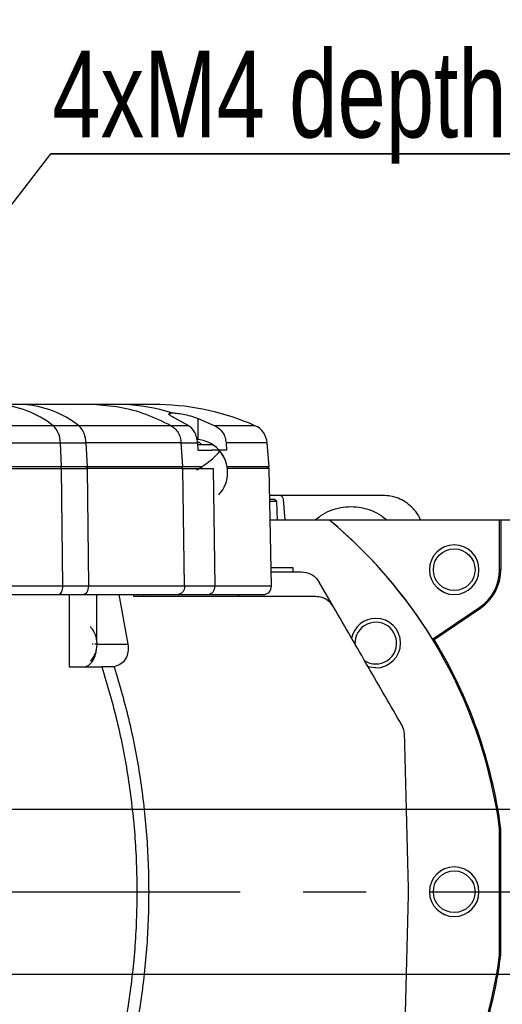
# Model space of a CAD drawing. Extents: x 0 to 841, y 0 to 594.
# Tile 74 of 142: x 338 to 358, y 519 to 559. Entities that reach past the tile are written whole.
import ezdxf

# ---------------------------------------------------------------- set-up
doc = ezdxf.new("R2010")
doc.units = 0
doc.linetypes.add('CENTERX2', pattern=[20.32, 12.7, -2.54, 2.54, -2.54])
doc.layers.get('0').update_dxf_attribs({"linetype": 'CONTINUOUS'})
doc.styles.add('SLDTEXTSTYLE0', font='TXT', dxfattribs={"width": 0.75})
doc.styles.add('SLDTEXTSTYLE3', font='TXT', dxfattribs={"width": 0.6875})
doc.dimstyles.new('SLDDIMSTYLE0', dxfattribs={"dimtxt": 3.5, "dimasz": 3.556, "dimexe": 0, "dimexo": 0.0625, "dimgap": 0.875, "dimtad": 1, "dimlfac": 6, "dimrnd": 1e-09, "dimzin": 12, "dimtxsty": 'SLDTEXTSTYLE0', "dimsah": 1, "dimcen": 0.09, "dimazin": 3, "dimtfac": 1, "dimtmove": 0, "dimatfit": 3, "dimtolj": 1, "dimtzin": 12})
doc.dimstyles.new('SLDDIMSTYLE17', dxfattribs={"dimtxt": 3.5, "dimasz": 3.556, "dimexe": 0, "dimexo": 0.0625, "dimgap": 0.875, "dimtad": 1, "dimlfac": 2.5, "dimrnd": 1e-09, "dimzin": 12, "dimtxsty": 'SLDTEXTSTYLE0', "dimblk1": 'NONE', "dimblk2": 'NONE', "dimsah": 1, "dimcen": 0, "dimazin": 3, "dimtol": 1, "dimtp": 0.012, "dimtfac": 1, "dimtdec": 3, "dimtmove": 0, "dimatfit": 3, "dimtolj": 1})
doc.dimstyles.new('SLDDIMSTYLE18', dxfattribs={"dimtxt": 3.5, "dimasz": 3.556, "dimexe": 0, "dimexo": 0.0625, "dimgap": 0.875, "dimtad": 1, "dimlfac": 2.5, "dimrnd": 1e-09, "dimzin": 12, "dimtxsty": 'SLDTEXTSTYLE0', "dimblk1": 'NONE', "dimblk2": 'NONE', "dimsah": 1, "dimcen": 0, "dimazin": 3, "dimtol": 1, "dimtp": 0.01, "dimtfac": 1, "dimtmove": 0, "dimatfit": 3, "dimtolj": 1})
doc.dimstyles.new('SLDDIMSTYLE8', dxfattribs={"dimtxt": 0, "dimasz": 3.556, "dimexe": 0, "dimexo": 0.0625, "dimgap": 0, "dimtad": 0, "dimtih": 1, "dimtoh": 1, "dimdec": 0, "dimrnd": 1e-09, "dimzin": 0, "dimtxsty": 'STANDARD', "dimsah": 1, "dimcen": 0.09, "dimazin": 3, "dimtfac": 3.556, "dimtdec": 0, "dimtofl": 0, "dimtmove": 0, "dimatfit": 3, "dimtolj": 1, "dimtzin": 0})

# ---------------------------------------------------------------- blocks, each defined once
blk = doc.blocks.new('_D_37')
at = {"color": 7, "linetype": 'CONTINUOUS'}
for p, q in [((394.388, 527.252), (394.388, 536.719)), ((320.913, 527.252), (395.388, 527.252)), ((394.388, 527.252), (394.388, 523.919)), ((394.388, 523.919), (394.388, 517.569))]:
    blk.add_line(p, q, dxfattribs=at)
for points in [[(394.388, 527.252), (394.769, 530.808), (394.007, 530.808)], [(394.388, 523.919), (394.007, 520.363), (394.769, 520.363)]]:
    blk.add_solid(points, dxfattribs=at)
at = {"color": 7, "linetype": 'CONTINUOUS', "insert": (389.876, 531.546, 0.017), "char_height": 3.5, "attachment_point": 1, "rotation": 90, "style": 'SLDTEXTSTYLE0'}
blk.add_mtext('20', dxfattribs=at)
blk = doc.blocks.new('_D_46')
at = {"color": 7, "linetype": 'CONTINUOUS'}
for p, q in [((400.686, 527.252), (400.686, 536.719)), ((320.913, 527.252), (401.686, 527.252)), ((400.686, 527.252), (400.686, 520.586)), ((320.913, 520.586), (401.686, 520.586)), ((400.686, 520.586), (400.686, 514.236))]:
    blk.add_line(p, q, dxfattribs=at)
for points in [[(400.686, 527.252), (401.067, 530.808), (400.305, 530.808)], [(400.686, 520.586), (400.305, 517.03), (401.067, 517.03)]]:
    blk.add_solid(points, dxfattribs=at)
at = {"color": 7, "linetype": 'CONTINUOUS', "insert": (396.174, 531.546, -101.859), "char_height": 3.5, "attachment_point": 1, "rotation": 90, "style": 'SLDTEXTSTYLE0'}
blk.add_mtext('40', dxfattribs=at)
blk = doc.blocks.new('SW_NOTE_4')
at = {"color": 0, "linetype": 'CONTINUOUS'}
for p, q in [((0, 0), (30.76, 0)), ((30.76, 0), (0, 0)), ((0, 0), (30.76, 0)), ((30.76, 0), (0, 0)), ((0, 0), (30.76, 0)), ((30.76, 0), (0, 0))]:
    blk.add_line(p, q, dxfattribs=at)
at = {"color": 0, "linetype": 'CONTINUOUS', "insert": (0.064, 4.166), "char_height": 3.5, "attachment_point": 1, "style": 'SLDTEXTSTYLE0'}
blk.add_mtext('4xM4 depth 8', dxfattribs=at)
blk = doc.blocks.new('_D_71')
at = {"color": 7, "linetype": 'CONTINUOUS'}
for centre, start, end in [((561.062, 536.749), 153.4349, 206.5651), ((557.426, 536.749), 333.4349, 26.5651)]:
    blk.add_arc(centre, 10.12, start, end, dxfattribs=at)
at = {"color": 7, "linetype": 'CONTINUOUS', "char_height": 3.5, "attachment_point": 1}
for s, insert, style in [('0.012', (554.839, 541.26, -108.66), 'SLDTEXTSTYLE0'), ('+', (552.01, 541.26, -108.66), 'SLDTEXTSTYLE0'), ('depth 4', (568.858, 536.788, -108.66), 'SLDTEXTSTYLE0'), ('%%c', (534.716, 536.735, -108.66), 'SLDTEXTSTYLE0'), ('4 H7', (539.995, 536.788, -108.66), 'SLDTEXTSTYLE3'), ('0', (554.839, 536.735, -108.66), 'SLDTEXTSTYLE0')]:
    blk.add_mtext(s, dxfattribs=dict(at, insert=insert, style=style))
blk = doc.blocks.new('_NONE')
blk = doc.blocks.new('_D_72')
at = {"color": 7, "linetype": 'CONTINUOUS'}
for centre, start, end in [((561.427, 563.816), 153.4349, 206.5651), ((555.205, 563.816), 333.4349, 26.5651)]:
    blk.add_arc(centre, 10.12, start, end, dxfattribs=at)
at = {"color": 7, "linetype": 'CONTINUOUS', "char_height": 3.5, "attachment_point": 1}
for s, insert, style in [('0.01', (555.205, 568.328, -108.66), 'SLDTEXTSTYLE0'), ('+', (552.375, 568.328, -108.66), 'SLDTEXTSTYLE0'), ('depth 5', (566.637, 563.855, -108.66), 'SLDTEXTSTYLE0'), ('2x', (530.254, 563.855, -108.66), 'SLDTEXTSTYLE0'), ('%%c', (535.081, 563.802, -108.66), 'SLDTEXTSTYLE0'), ('3 H7', (540.36, 563.855, -108.66), 'SLDTEXTSTYLE3'), ('0', (555.205, 563.802, -108.66), 'SLDTEXTSTYLE0')]:
    blk.add_mtext(s, dxfattribs=dict(at, insert=insert, style=style))

msp = doc.modelspace()

# ---------------------------------------------------------------- linework, layer by layer
at = {"color": 7, "linetype": 'CONTINUOUS'}
for p, q in [((338.3942, 543.5857), (337.3642, 543.5857)), ((342.4595, 543.5857), (341.2376, 543.5857)), ((345.0891, 542.7344), (344.5318, 543.0394)), ((345.4732, 543.0272), (346.1477, 542.7344)), ((339.618, 542.7344), (334.8204, 542.7344)), ((340.648, 542.7344), (339.618, 542.7344)), ((344.3787, 542.7344), (340.648, 542.7344)), ((345.0891, 542.7344), (344.3787, 542.7344)), ((335.281, 542.0448), (339.908, 542.0448)), ((339.9573, 541.0857), (339.908, 542.0448)), ((339.908, 542.0448), (340.938, 542.0448)), ((340.938, 542.0448), (340.9873, 541.0857)), ((344.7828, 542.0448), (340.938, 542.0448)), ((344.8515, 541.0857), (344.7828, 542.0448)), ((344.7828, 542.0448), (345.4433, 542.0448)), ((345.4433, 542.0448), (345.4616, 541.7523)), ((346.5965, 542.0448), (346.6198, 541.7523)), ((348.3406, 541.0854), (348.2566, 542.0448)), ((345.4616, 541.7523), (346.0256, 541.7523)), ((346.6198, 541.7523), (346.0256, 541.7523)), ((335.5397, 541.0023), (339.9582, 541.0023)), ((339.9582, 541.0023), (339.9092, 541.0857)), ((339.9573, 541.0857), (340.9873, 541.0857)), ((340.0068, 536.2581), (339.9582, 541.0023)), ((339.9582, 541.0023), (340.9882, 541.0023)), ((340.9392, 541.0857), (340.9882, 541.0023)), ((340.9882, 541.0023), (341.0369, 536.2581)), ((344.8527, 541.0023), (340.9882, 541.0023)), ((344.8527, 541.0023), (344.7844, 541.0857)), ((344.8515, 541.0857), (345.6286, 541.0857)), ((344.9205, 536.2581), (344.8527, 541.0023)), ((344.8527, 541.0023), (346.0746, 541.0023)), ((346.0746, 541.0023), (346.1424, 536.2581)), ((348.342, 541.0023), (346.6512, 541.0023)), ((348.342, 541.0023), (348.2584, 541.086)), ((348.4248, 536.2581), (348.342, 541.0023)), ((348.7421, 539.919), (348.3609, 539.919)), ((352.9285, 539.919), (348.7421, 539.919)), ((348.5544, 539.7523), (348.3638, 539.7523)), ((348.6406, 539.669), (348.3653, 539.669)), ((348.6406, 539.669), (348.5544, 539.7523)), ((348.6668, 538.919), (348.6406, 539.669)), ((348.9824, 538.919), (348.9082, 539.7669)), ((350.7643, 538.919), (348.3784, 538.919)), ((350.7712, 538.919), (350.7643, 538.919)), ((357.6377, 538.919), (350.7712, 538.919)), ((357.6377, 536.919), (357.6377, 538.919)), ((357.6827, 538.919), (357.6377, 538.919)), ((357.6827, 538.919), (357.6827, 536.919)), ((374.9711, 538.919), (357.6827, 538.919)), ((349.3044, 537.0023), (348.4118, 537.0023)), ((348.4147, 536.8357), (349.6349, 536.8357)), ((349.3044, 536.8357), (349.3044, 537.0023)), ((357.6827, 536.919), (357.6377, 536.919)), ((341.0369, 536.2581), (340.0068, 536.2581)), ((344.9205, 536.2581), (341.0369, 536.2581)), ((346.1424, 536.2581), (344.9205, 536.2581)), ((350.934, 535.419), (350.3566, 536.419)), ((339.8109, 535.919), (340.841, 535.919)), ((340.262, 535.919), (340.262, 533.0023)), ((341.3812, 534.0178), (341.3812, 535.919)), ((342.2631, 535.919), (342.633, 533.919)), ((342.8721, 535.8357), (342.8553, 535.919)), ((343.2711, 535.8357), (343.2711, 535.919)), ((344.6475, 535.919), (345.8694, 535.919)), ((347.1291, 535.8357), (347.1291, 535.919)), ((354.934, 534.111), (356.8348, 535.4026)), ((354.9947, 534.0979), (356.8601, 535.3654)), ((356.8348, 535.4026), (356.8601, 535.3654)), ((341.2368, 533.919), (341.1852, 533.919)), ((341.3812, 533.919), (342.633, 533.919)), ((354.9947, 534.0979), (354.934, 534.111)), ((340.262, 533.0023), (341.584, 533.0023)), ((342.082, 533.0061), (342.0575, 533.0023)), ((357.6377, 526.4631), (357.687, 526.4663)), ((357.6377, 521.3749), (357.6377, 526.4631)), ((357.687, 521.3717), (357.687, 526.4663)), ((357.687, 521.3717), (357.6377, 521.3749))]:
    msp.add_line(p, q, dxfattribs=at)
at = {"color": 8, "linetype": 'CONTINUOUS'}
for p, q in [((345.4732, 542.1758), (345.4732, 543.0272)), ((347.7633, 542.7344), (346.1477, 542.7344)), ((348.2566, 542.0448), (346.5965, 542.0448)), ((340.0068, 536.2581), (335.6824, 536.2581)), ((348.4248, 536.2581), (346.1424, 536.2581))]:
    msp.add_line(p, q, dxfattribs=at)
at = {"color": 7, "linetype": 'CENTERX2'}
msp.add_line((192.2305, 523.919), (397.7378, 523.919), dxfattribs=at)
at = {"color": 7, "linetype": 'CONTINUOUS'}
for points in [[(339.8109, 535.919), (339.8496, 535.9255), (339.8867, 535.9449), (339.9209, 535.9764), (339.9507, 536.0187), (339.975, 536.0702), (339.9929, 536.1288), (340.0037, 536.1923), (340.0068, 536.2581)], [(341.0369, 536.2581), (341.0337, 536.1923), (341.0229, 536.1288), (341.005, 536.0702), (340.9807, 536.0187), (340.9509, 535.9764), (340.9167, 535.9449), (340.8796, 535.9255), (340.841, 535.919)], [(352.6396, 532.9566), (352.3807, 532.9907), (352.3152, 533.0107)]]:
    msp.add_lwpolyline(points, dxfattribs=at)
for centre in [(355.8044, 536.919), (355.8044, 523.919)]:
    msp.add_circle(centre, 0.8422, dxfattribs=at)
for centre, radius, start, end in [((337.1486, 539.6056), 3.9859, 51.71799, 86.90046), ((338.1787, 539.6056), 3.9859, 51.71799, 86.90046), ((342.2799, 536.7673), 6.8208, 71.86581, 88.49115), ((343.7211, 533.5878), 10, 66.15737, 88.80987), ((338.9762, 542.0588), 0.9319, 359.14313, 46.46866), ((340.0062, 542.0588), 0.9319, 359.14308, 46.46871), ((347.4265, 541.9722), 0.8333, 5, 66.15737), ((345.3265, 540.8506), 1.3333, 43.1775, 85.74461), ((345.3265, 540.8506), 1.3333, 41.87606, 57.05368), ((345.3265, 540.8506), 1.3333, 317.42157, 41.87606), ((345.3265, 540.8506), 1.3333, 317.44318, 41.24919), ((348.7421, 539.7523), 0.1667, 5, 90), ((338.3044, 523.919), 19.5, 7.49643, 50.28486), ((338.3044, 523.919), 19.5044, 31.5034, 50.26943), ((355.8044, 536.919), 1, 90, 270), ((355.8044, 536.919), 1, 270, 90), ((355.8044, 536.919), 1.8333, 304.197, 0), ((355.8044, 536.919), 1.8783, 304.197, 0), ((344.5285, 536.2524), 0.392, 359.98452, 0.83485), ((345.8352, 536.226), 0.3089, 276.36584, 5.96766), ((348.0915, 536.2523), 0.3333, 270, 1), ((352.6396, 533.9566), 1, 90, 168.23281), ((352.6396, 533.9566), 0.8422, 270, 183.10757), ((352.6396, 533.9566), 1, 270, 90), ((338.3044, 523.919), 19.5493, 7.48696, 31.3777), ((352.6396, 533.9566), 0.8422, 236.22424, 270), ((355.8044, 523.919), 1, 90, 270), ((355.8044, 523.919), 1, 270, 90), ((338.3044, 523.919), 19.5, 309.71514, 352.50357), ((338.3044, 523.919), 19.5493, 328.6223, 352.51304)]:
    msp.add_arc(centre, radius, start, end, dxfattribs=at)
for points, knots in [([(341.2376, 543.5857), (340.9658, 543.5857), (340.4219, 543.5857), (339.4664, 543.5857), (338.7515, 543.5857), (338.3942, 543.5857)], [0, 0, 0, 0, 0.3332527, 0.6667373, 1, 1, 1, 1]), ([(344.3787, 542.7344), (344.044, 542.896), (343.3746, 543.2192), (342.3154, 543.5063), (341.5969, 543.5592), (341.2376, 543.5857)], [0, 0, 0, 0, 0.3333332, 0.6666664, 1, 1, 1, 1]), ([(343.9288, 543.5857), (343.9107, 543.5857), (343.8745, 543.5857), (343.5789, 543.5857), (343.1268, 543.5857), (342.682, 543.5857), (342.4595, 543.5857)], [0, 0, 0, 0, 0.2499996, 0.5, 0.7500003, 1, 1, 1, 1]), ([(344.2877, 543.2085), (344.2927, 543.2192), (344.3027, 543.2406), (344.3695, 543.2464), (344.4028, 543.2492)], [0, 0, 0, 0, 0.501446, 1, 1, 1, 1]), ([(344.5318, 543.0394), (344.4612, 543.0752), (344.323, 543.1454), (344.2993, 543.1877), (344.2877, 543.2085)], [0, 0, 0, 0, 0.5102133, 1, 1, 1, 1]), ([(344.4028, 543.2492), (344.4628, 543.2483), (344.5838, 543.2465), (344.8597, 543.2036), (345.1739, 543.1318), (345.3704, 543.0631), (345.4732, 543.0272)], [0, 0, 0, 0, 0.2391008, 0.4822226, 0.7290544, 1, 1, 1, 1]), ([(344.3787, 542.7344), (344.4323, 542.6992), (344.5397, 542.6288), (344.6637, 542.4621), (344.7529, 542.265), (344.7728, 542.1182), (344.7828, 542.0448)], [0, 0, 0, 0, 0.2499999, 0.4999994, 0.7500002, 1, 1, 1, 1]), ([(345.4433, 542.0448), (345.4347, 542.1172), (345.4172, 542.2647), (345.3404, 542.4587), (345.232, 542.6266), (345.1385, 542.6972), (345.0891, 542.7344)], [0, 0, 0, 0, 0.2453569, 0.4996154, 0.7356881, 1, 1, 1, 1]), ([(346.1477, 542.7344), (346.2095, 542.6977), (346.3288, 542.6268), (346.4662, 542.4589), (346.5637, 542.2639), (346.5857, 542.1174), (346.5965, 542.0448)], [0, 0, 0, 0, 0.2596621, 0.5013955, 0.7532767, 1, 1, 1, 1]), ([(345.618, 541.9694), (345.5826, 542.0012), (345.5292, 542.0492), (345.4611, 542.07), (345.4381, 542.077)], [0, 0, 0, 0, 0.66172927, 1, 1, 1, 1]), ([(345.4732, 541.9694), (345.4759, 541.9694), (345.5967, 541.9694), (345.7936, 541.9694), (346.0108, 541.9694), (346.0381, 541.9694), (346.0518, 541.9694)], [0, 0, 0, 0, 0.00757975, 0.33838547, 0.66919135, 1, 1, 1, 1]), ([(335.4604, 541.0857), (335.5924, 541.0857), (335.8886, 541.0857), (336.4815, 541.0857), (337.2069, 541.0857), (338.0344, 541.0857), (338.9454, 541.0857), (339.62, 541.0857), (339.9573, 541.0857)], [0, 0, 0, 0, 0.1384263, 0.3107415, 0.483056, 0.6553707, 0.8276852, 1, 1, 1, 1]), ([(340.9873, 541.0857), (341.473, 541.0857), (342.4443, 541.0857), (343.7429, 541.0857), (344.482, 541.0857), (344.8515, 541.0857)], [0, 0, 0, 0, 0.3333333, 0.666667, 1, 1, 1, 1]), ([(346.6136, 541.0857), (346.66, 541.0857), (346.935, 541.0857), (347.3291, 541.0857), (347.783, 541.0857), (348.1008, 541.0857), (348.3031, 541.0857), (348.3281, 541.0857), (348.3405, 541.0857)], [0, 0, 0, 0, 0.0389686, 0.2311745, 0.4233812, 0.6155872, 0.8077942, 1, 1, 1, 1]), ([(354.452, 538.919), (354.4465, 538.9345), (354.4181, 539.0149), (354.3386, 539.145), (354.2247, 539.3067), (354.0613, 539.4841), (353.8385, 539.662), (353.5469, 539.8105), (353.2404, 539.9021), (353.0315, 539.9134), (352.9285, 539.919)], [0, 0, 0, 0, 0.02561296, 0.13250276, 0.23519475, 0.33350345, 0.50672854, 0.67555293, 0.83993604, 1, 1, 1, 1]), ([(350.1922, 538.919), (350.2665, 538.9839), (350.4517, 539.1457), (350.8038, 539.3184), (351.2161, 539.4462), (351.4985, 539.4615), (351.6377, 539.469)], [0, 0, 0, 0, 0.1866842, 0.4653069, 0.7363405, 1, 1, 1, 1]), ([(351.6377, 539.469), (351.777, 539.4615), (352.0594, 539.4462), (352.4716, 539.3184), (352.8238, 539.1457), (353.0089, 538.9839), (353.0832, 538.919)], [0, 0, 0, 0, 0.2636617, 0.5346953, 0.8133171, 1, 1, 1, 1]), ([(349.6349, 536.8357), (349.7657, 536.8184), (349.9598, 536.7928), (350.2049, 536.6297), (350.3056, 536.4899), (350.3566, 536.419)], [0, 0, 0, 0, 0.5045765, 0.7489955, 1, 1, 1, 1]), ([(344.9206, 536.2523), (344.9165, 536.2086), (344.9082, 536.1213), (344.8451, 536.0111), (344.7549, 535.934), (344.6833, 535.924), (344.6475, 535.919)], [0, 0, 0, 0, 0.2500003, 0.5000012, 0.7500014, 1, 1, 1, 1]), ([(335.6735, 535.919), (335.8704, 535.919), (336.2715, 535.919), (337.0111, 535.919), (337.8514, 535.919), (338.7802, 535.919), (339.4674, 535.919), (339.8109, 535.919)], [0, 0, 0, 0, 0.1941428, 0.3955826, 0.5970101, 0.798557, 1, 1, 1, 1]), ([(340.841, 535.919), (341.3193, 535.919), (342.2763, 535.919), (343.5555, 535.919), (344.2836, 535.919), (344.6475, 535.919)], [0, 0, 0, 0, 0.3332513, 0.6667407, 1, 1, 1, 1]), ([(350.2123, 535.8357), (349.4495, 535.8357), (347.9238, 535.8357), (345.4708, 535.8357), (343.7382, 535.8357), (342.8721, 535.8357)], [0, 0, 0, 0, 0.33330917, 0.66668741, 1, 1, 1, 1]), ([(345.8694, 535.919), (346.0985, 535.919), (346.5569, 535.919), (347.1048, 535.919), (347.5438, 535.919), (347.8569, 535.919), (348.0548, 535.919), (348.0793, 535.919), (348.0915, 535.919)], [0, 0, 0, 0, 0.1666334, 0.3333645, 0.4999998, 0.666625, 0.8333615, 1, 1, 1, 1]), ([(350.934, 535.419), (350.8981, 535.4721), (350.8215, 535.5857), (350.6582, 535.7158), (350.45, 535.8162), (350.2964, 535.8288), (350.2123, 535.8357)], [0, 0, 0, 0, 0.1861583, 0.3976274, 0.6705006, 1, 1, 1, 1]), ([(353.688, 530.6489), (353.2382, 531.428), (352.3387, 532.986), (351.4022, 534.608), (350.934, 535.419)], [0, 0, 0, 0, 0.5, 1, 1, 1, 1]), ([(341.3909, 533.919), (341.3874, 533.9817), (341.3804, 534.1066), (341.3092, 534.3403), (341.2216, 534.5192), (341.1255, 534.6079), (341.1112, 534.6212)], [0, 0, 0, 0, 0.2502246, 0.4983593, 0.9249514, 1, 1, 1, 1]), ([(341.1179, 533.2232), (341.1299, 533.2344), (341.2235, 533.3212), (341.3091, 533.4978), (341.3805, 533.7314), (341.3874, 533.8563), (341.3909, 533.919)], [0, 0, 0, 0, 0.0639253, 0.4956475, 0.7467662, 1, 1, 1, 1]), ([(342.633, 533.919), (342.6413, 533.811), (342.6578, 533.5966), (342.5499, 533.3093), (342.3555, 533.089), (342.175, 533.0343), (342.082, 533.0061)], [0, 0, 0, 0, 0.2453251, 0.4866742, 0.7354276, 1, 1, 1, 1]), ([(340.9152, 533.0023), (340.9782, 533.0273), (341.1042, 533.0773), (341.2532, 533.2958), (341.3408, 533.5067), (341.3527, 533.643), (341.355, 533.6691)], [0, 0, 0, 0, 0.3089169, 0.6178333, 0.9267507, 1, 1, 1, 1]), ([(341.584, 533.0023), (341.8011, 532.2643), (342.2353, 530.7883), (342.6681, 528.5191), (342.9371, 526.2264), (343.0253, 523.919), (342.9371, 521.6116), (342.6681, 519.3189), (342.2353, 517.0496), (341.8011, 515.5737), (341.584, 514.8357)], [0, 0, 0, 0, 0.12499999, 0.25, 0.37499999, 0.5, 0.62500001, 0.75, 0.87500001, 1, 1, 1, 1]), ([(342.0575, 533.0023), (341.9839, 533.0023), (341.8353, 533.0023), (341.6682, 533.0023), (341.584, 533.0023)], [0, 0, 0, 0, 0.49561142, 1, 1, 1, 1]), ([(342.082, 533.0061), (342.2958, 532.2672), (342.7233, 530.7894), (343.1493, 528.5192), (343.4141, 526.2262), (343.5008, 523.919), (343.4141, 521.6118), (343.1493, 519.3188), (342.7233, 517.0486), (342.2958, 515.5708), (342.082, 514.8319)], [0, 0, 0, 0, 0.125, 0.25, 0.375, 0.5, 0.625, 0.75, 0.875, 1, 1, 1, 1]), ([(353.7993, 530.2541), (353.7931, 530.3222), (353.7799, 530.4647), (353.7195, 530.5858), (353.688, 530.6489)], [0, 0, 0, 0, 0.47821, 1, 1, 1, 1]), ([(353.9652, 523.919), (353.9467, 524.6252), (353.9097, 526.0377), (353.8543, 528.1549), (353.8177, 529.5544), (353.7993, 530.2541)], [0, 0, 0, 0, 0.33330874, 0.6666832, 1, 1, 1, 1]), ([(353.7993, 517.5839), (353.8177, 518.2836), (353.8543, 519.6831), (353.9097, 521.8002), (353.9467, 523.2128), (353.9652, 523.919)], [0, 0, 0, 0, 0.3333088, 0.6666831, 1, 1, 1, 1])]:
    msp.add_open_spline(points, degree=3, knots=knots, dxfattribs=at)
at = {"color": 8, "linetype": 'CONTINUOUS'}
for points, knots in [([(345.4216, 540.9552), (345.4583, 540.9772), (345.5191, 541.0137), (345.6034, 541.0683), (345.7468, 541.165), (345.9474, 541.3162), (346.1449, 541.4853), (346.2798, 541.6353), (346.3567, 541.7111), (346.3157, 541.7262), (346.3058, 541.7298)], [0, 0, 0, 0, 0.0634714, 0.1050993, 0.1532062, 0.3331422, 0.5252341, 0.6854429, 0.9239126, 1, 1, 1, 1]), ([(341.389, 533.919), (341.3822, 533.919), (341.3743, 533.919), (341.3097, 533.919), (341.3009, 533.919)], [0, 0, 0, 0, 0.8641034, 1, 1, 1, 1])]:
    msp.add_open_spline(points, degree=3, knots=knots, dxfattribs=at)

# ---------------------------------------------------------------- block references
at = {"color": 7, "linetype": 'CONTINUOUS'}
msp.add_blockref('SW_NOTE_4', (339.5161, 553.7054), dxfattribs=at)

# ---------------------------------------------------------------- dimensions: what is measured, and where the dimension line sits
for p1, text, dimstyle, picture, middle in [((0.8135, 0.8645), '2x<> depth 5', 'SLDDIMSTYLE18', '_D_72', (557.2953, 559.2902)), ((1.1114, 1.1265), '<> depth 4', 'SLDDIMSTYLE17', '_D_71', (560.6367, 532.2229))]:
    dim = msp.add_diameter_dim_2p(p1=p1, p2=(0, 0), text=text, dimstyle=dimstyle, dxfattribs=at)
    dim.commit()
    dim.dimension.update_dxf_attribs({"geometry": picture, "text_midpoint": middle, "dimtype": 163})
for base, p2, picture, middle in [((394.3881, 523.919), (397.7378, 523.919), '_D_37', (394.3881, 534.1325)), ((400.6858, 520.5857), (319.9127, 520.5857), '_D_46', (400.6858, 534.1325))]:
    dim = msp.add_linear_dim(base=base, p1=(319.9127, 527.2523), p2=p2, angle=90, dimstyle='SLDDIMSTYLE0', dxfattribs=at)
    dim.commit()
    dim.dimension.update_dxf_attribs({"geometry": picture, "text_midpoint": middle, "dimtype": 160})

# ---------------------------------------------------------------- leaders
msp.add_leader([(319.3125, 527.4647), (339.5161, 553.7054)], dimstyle='SLDDIMSTYLE8', dxfattribs=at)

doc.saveas('drawing.dxf')
